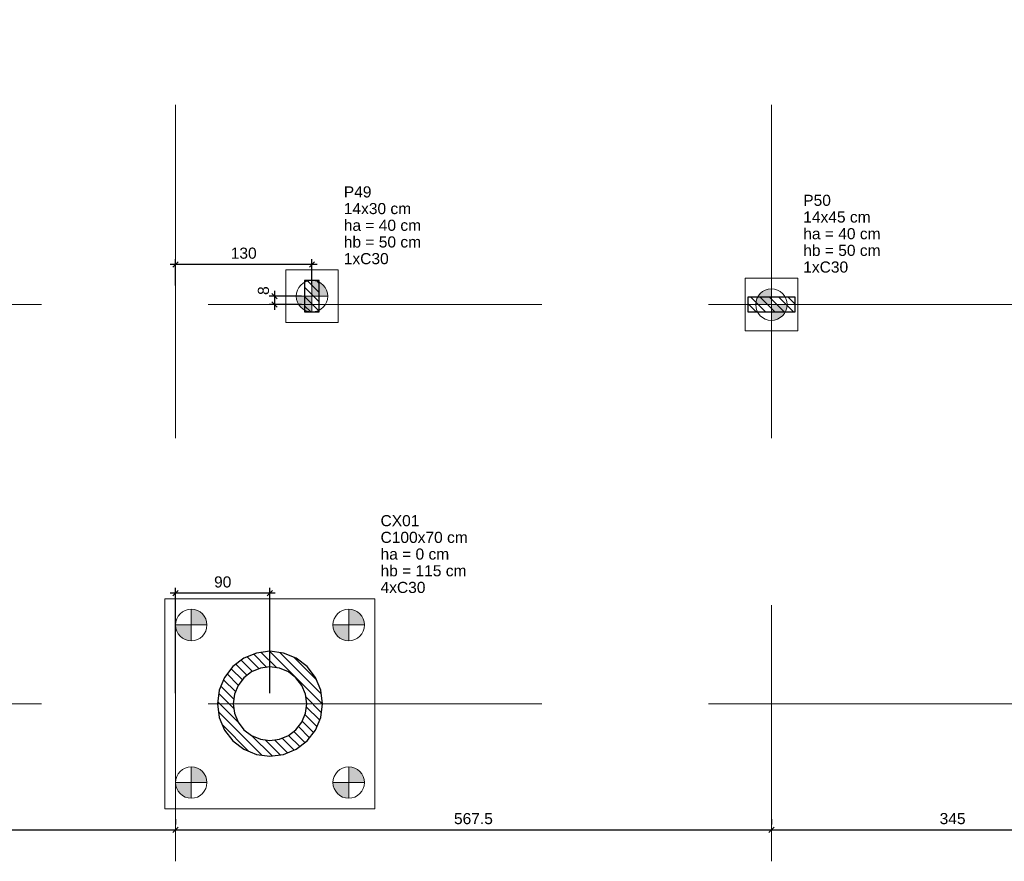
# Model space of a CAD drawing. Header units: millimetres. Extents: x 10906 to 25863, y 1966 to 4861.
# Tile 10 of 163: x 10952 to 10970, y 2920 to 2936. Entities that reach past the tile are written whole.
import ezdxf

# ---------------------------------------------------------------- set-up
doc = ezdxf.new("R2010")
doc.units = ezdxf.units.MM
doc.linetypes.add('DASHED2', pattern=[9.525, 6.35, -3.175])
for name, color, linetype, lineweight in [('LC-Cotas', 4, 'Continuous', 5), ('LC-Eixos', 5, 'DASHED2', 5), ('LC-Estacas dos blocos', 252, 'Continuous', 5), ('LC-Hachuras dos pilares', 8, 'Continuous', 5), ('LC-Seção das fundações', 7, 'Continuous', 5), ('LC-Seção dos pilares', 4, 'Continuous', 30), ('LC-Textos', 7, 'Continuous', 20)]:
    doc.layers.add(name, color=color, linetype=linetype, lineweight=lineweight)
doc.styles.add('Arial', font='arial.ttf')
doc.styles.get("Standard").update_dxf_attribs({"font": 'arial.ttf'})
doc.dimstyles.new('UM_50.000000', dxfattribs={"dimtxt": 0.18, "dimasz": 0.2, "dimexe": 0.2, "dimexo": 0.5, "dimgap": 0, "dimtad": 1, "dimtih": 1, "dimtoh": 1, "dimlfac": 50, "dimzin": 0, "dimdsep": 46, "dimtxsty": 'Standard', "dimcen": 0.09, "dimdle": 0.2, "dimclrd": 256, "dimclre": 256, "dimclrt": 7, "dimazin": 0, "dimtfac": 1, "dimtofl": 0, "dimtmove": 0, "dimatfit": 3, "dimfxl": 1, "dimtolj": 1, "dimtzin": 0, "dimarcsym": 0})
pattern_1 = [(135, (10908.55917, 2930.6675), (-0.08838835, -0.08838835), [])]

# ---------------------------------------------------------------- blocks, each defined once
blk = doc.blocks.new('_Oblique')
at = {"color": 0, "linetype": 'ByBlock', "lineweight": -2}
blk.add_line((-0.5, -0.5), (0.5, 0.5), dxfattribs=at)
blk = doc.blocks.new('*D1355')
at = {"layer": 'Defpoints', "color": 0, "transparency": 16777216}
for p in [(10957.159, 2930.828), (10956.447, 2930.668), (10957.159, 2930.668)]:
    blk.add_point(p, dxfattribs=at)
at = {"layer": 'LC-Cotas', "lineweight": -2, "transparency": 16777216}
for p, q in [((10956.959, 2930.828), (10956.347, 2930.828)), ((10956.447, 2930.928), (10956.447, 2930.568)), ((10956.959, 2930.668), (10956.347, 2930.668))]:
    blk.add_line(p, q, dxfattribs=at)
at = {"layer": 'LC-Cotas', "lineweight": -2, "transparency": 16777216, "xscale": 0.1, "yscale": 0.1, "zscale": 0.1}
for p, rotation in [((10956.447, 2930.828), 90), ((10956.447, 2930.668), 270)]:
    blk.add_blockref('_Oblique', p, dxfattribs=dict(at, rotation=rotation))
at = {"layer": 'LC-Cotas', "color": 7, "transparency": 16777216, "insert": (10956.236, 2930.933), "char_height": 0.2118, "attachment_point": 5, "rotation": 90, "style": 'Arial'}
blk.add_mtext('\\A1;8', dxfattribs=at)
blk = doc.blocks.new('*D1399')
at = {"layer": 'Defpoints', "color": 0, "transparency": 16777216}
for p in [(10954.559, 2931.433), (10954.559, 2930.828), (10957.159, 2930.828)]:
    blk.add_point(p, dxfattribs=at)
at = {"layer": 'LC-Cotas', "lineweight": -2, "transparency": 16777216}
for p, q in [((10954.559, 2931.028), (10954.559, 2931.533)), ((10957.159, 2931.028), (10957.159, 2931.533)), ((10957.259, 2931.433), (10954.459, 2931.433))]:
    blk.add_line(p, q, dxfattribs=at)
at = {"layer": 'LC-Cotas', "lineweight": -2, "transparency": 16777216, "xscale": 0.1, "yscale": 0.1, "zscale": 0.1, "rotation": 180}
blk.add_blockref('_Oblique', (10954.559, 2931.433), dxfattribs=at)
at = {"layer": 'LC-Cotas', "lineweight": -2, "transparency": 16777216, "xscale": 0.1, "yscale": 0.1, "zscale": 0.1}
blk.add_blockref('_Oblique', (10957.159, 2931.433), dxfattribs=at)
at = {"layer": 'LC-Cotas', "color": 7, "transparency": 16777216, "insert": (10955.859, 2931.645), "char_height": 0.2118, "attachment_point": 5, "rotation": 0.0057, "style": 'Arial'}
blk.add_mtext('\\A1;130', dxfattribs=at)
blk = doc.blocks.new('*D1403')
at = {"layer": 'Defpoints', "color": 0, "transparency": 16777216}
for p in [(10954.559, 2925.173), (10954.559, 2923.068), (10956.359, 2923.068)]:
    blk.add_point(p, dxfattribs=at)
at = {"layer": 'LC-Cotas', "lineweight": -2, "transparency": 16777216}
for p, q in [((10956.459, 2925.173), (10954.459, 2925.173)), ((10954.559, 2923.268), (10954.559, 2925.273)), ((10956.359, 2923.268), (10956.359, 2925.273))]:
    blk.add_line(p, q, dxfattribs=at)
at = {"layer": 'LC-Cotas', "lineweight": -2, "transparency": 16777216, "xscale": 0.1, "yscale": 0.1, "zscale": 0.1, "rotation": 180}
blk.add_blockref('_Oblique', (10954.559, 2925.173), dxfattribs=at)
at = {"layer": 'LC-Cotas', "lineweight": -2, "transparency": 16777216, "xscale": 0.1, "yscale": 0.1, "zscale": 0.1}
blk.add_blockref('_Oblique', (10956.359, 2925.173), dxfattribs=at)
at = {"layer": 'LC-Cotas', "color": 7, "transparency": 16777216, "insert": (10955.459, 2925.385), "char_height": 0.2118, "attachment_point": 5, "rotation": 0.0057, "style": 'Arial'}
blk.add_mtext('\\A1;90', dxfattribs=at)
blk = doc.blocks.new('*D1326')
at = {"layer": 'Defpoints', "color": 0, "transparency": 16777216}
for p in [(10946.059, 2920.668), (10954.559, 2920.668), (10954.559, 2920.668)]:
    blk.add_point(p, dxfattribs=at)
at = {"layer": 'LC-Cotas', "lineweight": -2, "transparency": 16777216}
for p, q in [((10946.059, 2920.868), (10946.059, 2920.768)), ((10954.559, 2920.868), (10954.559, 2920.768)), ((10945.959, 2920.668), (10954.659, 2920.668))]:
    blk.add_line(p, q, dxfattribs=at)
at = {"layer": 'LC-Cotas', "lineweight": -2, "transparency": 16777216, "xscale": 0.1, "yscale": 0.1, "zscale": 0.1, "rotation": 180}
blk.add_blockref('_Oblique', (10946.059, 2920.668), dxfattribs=at)
at = {"layer": 'LC-Cotas', "lineweight": -2, "transparency": 16777216, "xscale": 0.1, "yscale": 0.1, "zscale": 0.1}
blk.add_blockref('_Oblique', (10954.559, 2920.668), dxfattribs=at)
at = {"layer": 'LC-Cotas', "color": 7, "transparency": 16777216, "insert": (10950.309, 2920.879), "char_height": 0.2118, "attachment_point": 5, "rotation": 0.0057, "style": 'Arial'}
blk.add_mtext('\\A1;425', dxfattribs=at)
blk = doc.blocks.new('*D1327')
at = {"layer": 'Defpoints', "color": 0, "transparency": 16777216}
for p in [(10954.559, 2920.668), (10965.909, 2920.668), (10965.909, 2920.668)]:
    blk.add_point(p, dxfattribs=at)
at = {"layer": 'LC-Cotas', "lineweight": -2, "transparency": 16777216}
for p, q in [((10954.559, 2920.868), (10954.559, 2920.768)), ((10965.909, 2920.868), (10965.909, 2920.768)), ((10954.459, 2920.668), (10966.009, 2920.668))]:
    blk.add_line(p, q, dxfattribs=at)
at = {"layer": 'LC-Cotas', "lineweight": -2, "transparency": 16777216, "xscale": 0.1, "yscale": 0.1, "zscale": 0.1, "rotation": 180}
blk.add_blockref('_Oblique', (10954.559, 2920.668), dxfattribs=at)
at = {"layer": 'LC-Cotas', "lineweight": -2, "transparency": 16777216, "xscale": 0.1, "yscale": 0.1, "zscale": 0.1}
blk.add_blockref('_Oblique', (10965.909, 2920.668), dxfattribs=at)
at = {"layer": 'LC-Cotas', "color": 7, "transparency": 16777216, "insert": (10960.234, 2920.879), "char_height": 0.2118, "attachment_point": 5, "rotation": 0.0057, "style": 'Arial'}
blk.add_mtext('\\A1;567.5', dxfattribs=at)
blk = doc.blocks.new('*D1328')
at = {"layer": 'Defpoints', "color": 0, "transparency": 16777216}
for p in [(10965.909, 2920.668), (10972.809, 2920.668), (10972.809, 2920.668)]:
    blk.add_point(p, dxfattribs=at)
at = {"layer": 'LC-Cotas', "lineweight": -2, "transparency": 16777216}
for p, q in [((10965.909, 2920.868), (10965.909, 2920.768)), ((10972.809, 2920.868), (10972.809, 2920.768)), ((10965.809, 2920.668), (10972.909, 2920.668))]:
    blk.add_line(p, q, dxfattribs=at)
at = {"layer": 'LC-Cotas', "lineweight": -2, "transparency": 16777216, "xscale": 0.1, "yscale": 0.1, "zscale": 0.1, "rotation": 180}
blk.add_blockref('_Oblique', (10965.909, 2920.668), dxfattribs=at)
at = {"layer": 'LC-Cotas', "lineweight": -2, "transparency": 16777216, "xscale": 0.1, "yscale": 0.1, "zscale": 0.1}
blk.add_blockref('_Oblique', (10972.809, 2920.668), dxfattribs=at)
at = {"layer": 'LC-Cotas', "color": 7, "transparency": 16777216, "insert": (10969.359, 2920.879), "char_height": 0.2118, "attachment_point": 5, "rotation": 0.0057, "style": 'Arial'}
blk.add_mtext('\\A1;345', dxfattribs=at)

msp = doc.modelspace()

# ---------------------------------------------------------------- hatches: boundary and pattern name
at = {"layer": 'LC-Estacas dos blocos', "linetype": 'Continuous'}
for points in [[(10957.44895, 2930.90515), (10957.41898, 2930.97751), (10957.3713, 2931.03964), (10957.30917, 2931.08731), (10957.23681, 2931.11728), (10957.15917, 2931.12751), (10957.15917, 2930.82751), (10957.45917, 2930.82751), (10957.44895, 2930.90515)], [(10965.60917, 2930.66751), (10965.90917, 2930.66751), (10965.90917, 2930.96751), (10965.83152, 2930.95728), (10965.75917, 2930.92731), (10965.69704, 2930.87964), (10965.64936, 2930.81751), (10965.61939, 2930.74515), (10965.60917, 2930.66751)], [(10957.08152, 2930.53773), (10957.15917, 2930.52751), (10957.15917, 2930.82751), (10956.85917, 2930.82751), (10956.86939, 2930.74986), (10956.89936, 2930.67751), (10956.94704, 2930.61537), (10957.00917, 2930.5677), (10957.08152, 2930.53773)], [(10966.1213, 2930.45537), (10966.16898, 2930.51751), (10966.19895, 2930.58986), (10966.20917, 2930.66751), (10965.90917, 2930.66751), (10965.90917, 2930.36751), (10965.98681, 2930.37773), (10966.05917, 2930.4077), (10966.1213, 2930.45537)], [(10955.14895, 2924.64515), (10955.11898, 2924.71751), (10955.0713, 2924.77964), (10955.00917, 2924.82731), (10954.93681, 2924.85728), (10954.85917, 2924.86751), (10954.85917, 2924.56751), (10955.15917, 2924.56751), (10955.14895, 2924.64515)], [(10958.14895, 2924.64515), (10958.11898, 2924.71751), (10958.0713, 2924.77964), (10958.00917, 2924.82731), (10957.93681, 2924.85728), (10957.85917, 2924.86751), (10957.85917, 2924.56751), (10958.15917, 2924.56751), (10958.14895, 2924.64515)], [(10954.78152, 2924.27773), (10954.85917, 2924.26751), (10954.85917, 2924.56751), (10954.55917, 2924.56751), (10954.56939, 2924.48986), (10954.59936, 2924.41751), (10954.64704, 2924.35537), (10954.70917, 2924.3077), (10954.78152, 2924.27773)], [(10957.78152, 2924.27773), (10957.85917, 2924.26751), (10957.85917, 2924.56751), (10957.55917, 2924.56751), (10957.56939, 2924.48986), (10957.59936, 2924.41751), (10957.64704, 2924.35537), (10957.70917, 2924.3077), (10957.78152, 2924.27773)], [(10955.14895, 2921.64515), (10955.11898, 2921.71751), (10955.0713, 2921.77964), (10955.00917, 2921.82731), (10954.93681, 2921.85728), (10954.85917, 2921.86751), (10954.85917, 2921.56751), (10955.15917, 2921.56751), (10955.14895, 2921.64515)], [(10958.14895, 2921.64515), (10958.11898, 2921.71751), (10958.0713, 2921.77964), (10958.00917, 2921.82731), (10957.93681, 2921.85728), (10957.85917, 2921.86751), (10957.85917, 2921.56751), (10958.15917, 2921.56751), (10958.14895, 2921.64515)], [(10954.78152, 2921.27773), (10954.85917, 2921.26751), (10954.85917, 2921.56751), (10954.55917, 2921.56751), (10954.56939, 2921.48986), (10954.59936, 2921.41751), (10954.64704, 2921.35537), (10954.70917, 2921.3077), (10954.78152, 2921.27773)], [(10957.78152, 2921.27773), (10957.85917, 2921.26751), (10957.85917, 2921.56751), (10957.55917, 2921.56751), (10957.56939, 2921.48986), (10957.59936, 2921.41751), (10957.64704, 2921.35537), (10957.70917, 2921.3077), (10957.78152, 2921.27773)]]:
    msp.add_hatch(color=256, dxfattribs=at).paths.add_polyline_path(points)
at = {"layer": 'LC-Hachuras dos pilares', "linetype": 'Continuous'}
h = msp.add_hatch(dxfattribs=at)
h.set_pattern_fill('ANSI31', color=256, angle=90, style=0)
h.set_pattern_definition(pattern_1)
h.paths.add_polyline_path([(10957.01917, 2930.52751), (10957.29917, 2930.52751), (10957.29917, 2931.12751), (10957.01917, 2931.12751), (10957.01917, 2930.52751)])
h = msp.add_hatch(dxfattribs=at)
h.set_pattern_fill('ANSI31', color=256, angle=90, style=0)
h.set_pattern_definition(pattern_1)
h.paths.add_polyline_path([(10966.35917, 2930.52751), (10966.35917, 2930.80751), (10965.45917, 2930.80751), (10965.45917, 2930.52751), (10966.35917, 2930.52751)])
h = msp.add_hatch(dxfattribs=at)
h.set_pattern_fill('ANSI31', color=256, angle=90, style=0)
h.set_pattern_definition(pattern_1)
h.paths.add_polyline_path([(10957.35917, 2923.06751), (10957.32509, 2923.32632), (10957.22519, 2923.56751), (10957.06627, 2923.77461), (10956.85917, 2923.93353), (10956.61799, 2924.03343), (10956.35917, 2924.06751), (10956.10035, 2924.03343), (10955.85917, 2923.93353), (10955.65206, 2923.77461), (10955.49314, 2923.56751), (10955.39324, 2923.32632), (10955.35917, 2923.06751), (10955.39324, 2922.80869), (10955.49314, 2922.56751), (10955.65206, 2922.3604), (10955.85917, 2922.20148), (10956.10035, 2922.10158), (10956.35917, 2922.06751), (10956.61799, 2922.10158), (10956.85917, 2922.20148), (10957.06627, 2922.3604), (10957.22519, 2922.56751), (10957.32509, 2922.80869), (10957.35917, 2923.06751)])
h.paths.add_polyline_path([(10957.05917, 2923.06751), (10957.03532, 2923.24868), (10956.96539, 2923.41751), (10956.85414, 2923.56248), (10956.70917, 2923.67372), (10956.54034, 2923.74365), (10956.35917, 2923.76751), (10956.17799, 2923.74365), (10956.00917, 2923.67372), (10955.86419, 2923.56248), (10955.75295, 2923.41751), (10955.68302, 2923.24868), (10955.65917, 2923.06751), (10955.68302, 2922.88633), (10955.75295, 2922.71751), (10955.86419, 2922.57253), (10956.00917, 2922.46129), (10956.17799, 2922.39136), (10956.35917, 2922.36751), (10956.54034, 2922.39136), (10956.70917, 2922.46129), (10956.85414, 2922.57253), (10956.96539, 2922.71751), (10957.03532, 2922.88633), (10957.05917, 2923.06751)], flags=0)

# ---------------------------------------------------------------- linework, layer by layer
at = {"layer": 'LC-Eixos'}
for p, q in [((10954.55917, 2982.09601), (10954.55917, 2920.56751)), ((10965.90917, 2982.09601), (10965.90917, 2920.56751)), ((10907.55917, 2930.66751), (10993.94087, 2930.66751)), ((10907.55917, 2923.06751), (10993.94087, 2923.06751)), ((10954.55917, 2920.06751), (10954.55917, 2920.56751)), ((10965.90917, 2920.06751), (10965.90917, 2920.56751))]:
    msp.add_line(p, q, dxfattribs=at)
at = {"layer": 'LC-Estacas dos blocos'}
for p, q in [((10957.15917, 2930.52751), (10957.15917, 2931.12751)), ((10965.90917, 2930.36751), (10965.90917, 2930.96751)), ((10956.85917, 2930.82751), (10957.45917, 2930.82751)), ((10966.20917, 2930.66751), (10965.60917, 2930.66751)), ((10954.85917, 2924.26751), (10954.85917, 2924.86751)), ((10957.85917, 2924.26751), (10957.85917, 2924.86751)), ((10954.55917, 2924.56751), (10955.15917, 2924.56751)), ((10957.55917, 2924.56751), (10958.15917, 2924.56751)), ((10954.85917, 2921.26751), (10954.85917, 2921.86751)), ((10957.85917, 2921.26751), (10957.85917, 2921.86751)), ((10954.55917, 2921.56751), (10955.15917, 2921.56751)), ((10957.55917, 2921.56751), (10958.15917, 2921.56751))]:
    msp.add_line(p, q, dxfattribs=at)
for centre in [(10957.15917, 2930.82751), (10965.90917, 2930.66751), (10954.85917, 2924.56751), (10957.85917, 2924.56751), (10954.85917, 2921.56751), (10957.85917, 2921.56751)]:
    msp.add_circle(centre, 0.3, dxfattribs=at)
at = {"layer": 'LC-Seção das fundações'}
for points in [[(10956.65917, 2931.32751), (10956.65917, 2930.32751), (10957.65917, 2930.32751), (10957.65917, 2931.32751), (10956.65917, 2931.32751)], [(10965.40917, 2930.16751), (10966.40917, 2930.16751), (10966.40917, 2931.16751), (10965.40917, 2931.16751), (10965.40917, 2930.16751)], [(10954.35917, 2925.06751), (10954.35917, 2921.06751), (10958.35917, 2921.06751), (10958.35917, 2925.06751), (10954.35917, 2925.06751)]]:
    msp.add_lwpolyline(points, close=True, dxfattribs=at)
at = {"layer": 'LC-Seção dos pilares'}
for points in [[(10957.01917, 2930.52751), (10957.29917, 2930.52751), (10957.29917, 2931.12751), (10957.01917, 2931.12751), (10957.01917, 2930.52751)], [(10966.35917, 2930.52751), (10966.35917, 2930.80751), (10965.45917, 2930.80751), (10965.45917, 2930.52751), (10966.35917, 2930.52751)], [(10957.35917, 2923.06751), (10957.32509, 2923.32632), (10957.22519, 2923.56751), (10957.06627, 2923.77461), (10956.85917, 2923.93353), (10956.61799, 2924.03343), (10956.35917, 2924.06751), (10956.10035, 2924.03343), (10955.85917, 2923.93353), (10955.65206, 2923.77461), (10955.49314, 2923.56751), (10955.39324, 2923.32632), (10955.35917, 2923.06751), (10955.39324, 2922.80869), (10955.49314, 2922.56751), (10955.65206, 2922.3604), (10955.85917, 2922.20148), (10956.10035, 2922.10158), (10956.35917, 2922.06751), (10956.61799, 2922.10158), (10956.85917, 2922.20148), (10957.06627, 2922.3604), (10957.22519, 2922.56751), (10957.32509, 2922.80869), (10957.35917, 2923.06751)], [(10957.05917, 2923.06751), (10957.03532, 2923.24868), (10956.96539, 2923.41751), (10956.85414, 2923.56248), (10956.70917, 2923.67372), (10956.54034, 2923.74365), (10956.35917, 2923.76751), (10956.17799, 2923.74365), (10956.00917, 2923.67372), (10955.86419, 2923.56248), (10955.75295, 2923.41751), (10955.68302, 2923.24868), (10955.65917, 2923.06751), (10955.68302, 2922.88633), (10955.75295, 2922.71751), (10955.86419, 2922.57253), (10956.00917, 2922.46129), (10956.17799, 2922.39136), (10956.35917, 2922.36751), (10956.54034, 2922.39136), (10956.70917, 2922.46129), (10956.85414, 2922.57253), (10956.96539, 2922.71751), (10957.03532, 2922.88633), (10957.05917, 2923.06751)]]:
    msp.add_lwpolyline(points, close=True, dxfattribs=at)

# ---------------------------------------------------------------- texts
at = {"layer": 'LC-Textos', "linetype": 'Continuous', "char_height": 0.2118, "attachment_point": 7, "line_spacing_factor": 0.798, "style": 'Arial'}
for s, insert, width in [('P49', (10957.76507, 2932.70421), 1.0603937), ('14x30 cm', (10957.76507, 2932.38651), 2.5798072), ('P50', (10966.51507, 2932.54421), 1.0603937), ('14x45 cm', (10966.51507, 2932.22651), 2.5798072), ('ha = 40 cm', (10957.76507, 2932.06881), 2.9661973), ('ha = 40 cm', (10966.51507, 2931.90881), 2.9661973), ('hb = 50 cm', (10957.76507, 2931.75111), 2.9661973), ('1xC30', (10957.76507, 2931.43341), 1.7169663), ('hb = 50 cm', (10966.51507, 2931.59111), 2.9661973), ('1xC30', (10966.51507, 2931.27341), 1.7169663), ('CX01', (10958.46507, 2926.44421), 1.4753304), ('C100x70 cm', (10958.46507, 2926.12651), 3.3202152), ('ha = 0 cm', (10958.46507, 2925.80881), 2.6186393), ('hb = 115 cm', (10958.46507, 2925.49111), 3.2769081), ('4xC30', (10958.46507, 2925.17341), 1.7063019)]:
    msp.add_mtext(s, dxfattribs=dict(at, insert=insert, width=width))

# ---------------------------------------------------------------- dimensions: what is measured, and where the dimension line sits
at = {"layer": 'LC-Cotas'}
for base, p1, p2, picture, middle in [((10954.55917, 2931.43341), (10957.15917, 2930.82751), (10954.55917, 2930.82751), '*D1399', (10955.85917, 2931.64521)), ((10954.55917, 2925.17341), (10956.35917, 2923.06751), (10954.55917, 2923.06751), '*D1403', (10955.45917, 2925.38521)), ((10954.55917, 2920.66751), (10946.05917, 2920.66751), (10954.55917, 2920.66751), '*D1326', (10950.30917, 2920.87931)), ((10965.90917, 2920.66751), (10954.55917, 2920.66751), (10965.90917, 2920.66751), '*D1327', (10960.23417, 2920.87931)), ((10972.80917, 2920.66751), (10965.90917, 2920.66751), (10972.80917, 2920.66751), '*D1328', (10969.35917, 2920.87931))]:
    dim = msp.add_linear_dim(base=base, p1=p1, p2=p2, dimstyle='UM_50.000000', override={"dimtxt": 0.2118, "dimasz": 0.1, "dimexe": 0.1, "dimexo": 0.2, "dimtad": 1, "dimtih": 0, "dimtoh": 0, "dimdec": 1, "dimlfac": 50, "dimzin": 8, "dimtxsty": 'Arial', "dimblk": 'Oblique', "dimblk1": 'Oblique', "dimblk2": 'Oblique', "dimsah": 1, "dimdle": 0.1, "dimse1": 0, "dimse2": 0, "dimclrt": 7, "dimadec": 1, "dimazin": 3, "dimtmove": 2, "dimldrblk": 'Oblique'}, dxfattribs=at)
    dim.commit()
    dim.dimension.update_dxf_attribs({"geometry": picture, "text_midpoint": middle, "dimtype": 160, "text_rotation": 0.00573})
dim = msp.add_linear_dim(base=(10956.44737, 2930.66751), p1=(10957.15917, 2930.82751), p2=(10957.15917, 2930.66751), angle=90, dimstyle='UM_50.000000', override={"dimtxt": 0.2118, "dimasz": 0.1, "dimexe": 0.1, "dimexo": 0.2, "dimtad": 1, "dimtih": 0, "dimtoh": 0, "dimdec": 1, "dimlfac": 50, "dimzin": 8, "dimtxsty": 'Arial', "dimblk": 'Oblique', "dimblk1": 'Oblique', "dimblk2": 'Oblique', "dimsah": 1, "dimdle": 0.1, "dimse1": 0, "dimse2": 0, "dimclrt": 7, "dimadec": 1, "dimazin": 3, "dimtmove": 2, "dimldrblk": 'Oblique'}, dxfattribs=at)
dim.commit()
dim.dimension.update_dxf_attribs({"geometry": '*D1355', "text_midpoint": (10956.23557, 2930.93341), "dimtype": 160, "text_rotation": 90})

doc.saveas('drawing.dxf')
